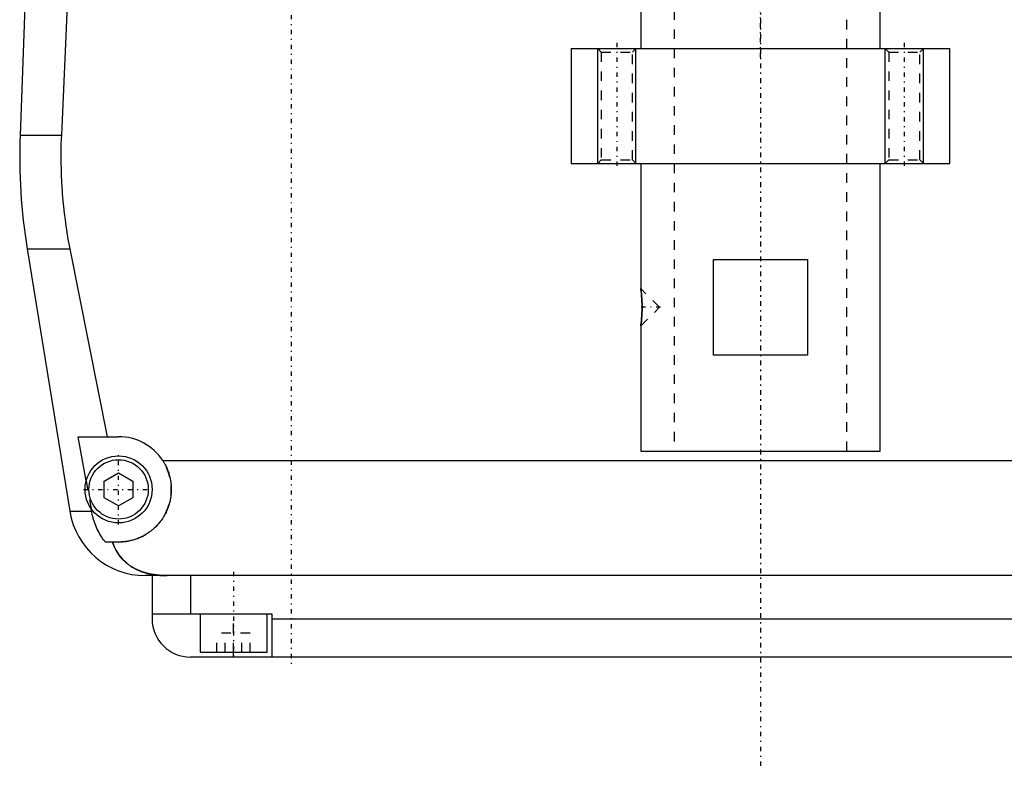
# Model space of a CAD drawing. Extents: x -120 to 120, y -92 to 634.
# Tile 1 of 10: x -77 to 25, y -92 to -14. Entities that reach past the tile are written whole.
import ezdxf

# ---------------------------------------------------------------- set-up
doc = ezdxf.new("R2010")
doc.units = 0
doc.linetypes.add('CENTER', pattern=[1.5, 0.45, -0.5, 0.05, -0.5])
doc.linetypes.add('DASHED', pattern=[2, 1, -1])
for name, color, linetype in [('AM_0', 7, 'CONTINUOUS'), ('AM_10', 7, 'CONTINUOUS'), ('AM_3', 7, 'DASHED'), ('AM_7', 7, 'CENTER')]:
    doc.layers.add(name, color=color, linetype=linetype)

msp = doc.modelspace()

# ---------------------------------------------------------------- linework, layer by layer
at = {"layer": 'AM_0', "color": 7, "linetype": 'CONTINUOUS'}
for p, q in [((-76.29, -0.2), (-77.28, -26.54)), ((-72.2, -9), (-72.97, -26.54)), ((-12.5, -12.5), (-12.5, -17.5)), ((12.5, -17.5), (12.5, -12.5)), ((-19.75, -17.5), (-19.75, -29.5)), ((-19.75, -17.5), (19.75, -17.5)), ((19.75, -29.5), (19.75, -17.5)), ((-77.28, -26.54), (-72.97, -26.54)), ((-19.75, -29.5), (19.75, -29.5)), ((-12.5, -29.5), (-12.5, -42.55)), ((12.5, -59.5), (12.5, -29.5)), ((-76.54, -38.4), (-72.1, -65.78)), ((-76.54, -38.4), (-72.1, -38.4)), ((-72.1, -38.4), (-68.19, -58)), ((-4.9, -49.5), (-4.9, -39.5)), ((-4.9, -39.5), (4.9, -39.5)), ((4.9, -39.5), (4.9, -49.5)), ((-12.44, -43.02), (-12.49, -42.64)), ((-12.42, -43.28), (-12.43, -43.14)), ((-12.5, -46.45), (-12.5, -59.5)), ((4.9, -49.5), (-4.9, -49.5)), ((-71.21, -58), (-67, -58)), ((-70.39, -62.62), (-71.21, -58)), ((-12.5, -59.5), (12.5, -59.5)), ((-62.39, -60.5), (62.39, -60.5)), ((-68.5, -62.63), (-67, -61.77)), ((-68.5, -64.37), (-68.5, -62.63)), ((-67, -61.77), (-65.5, -62.63)), ((-65.5, -62.63), (-65.5, -64.37)), ((-67, -65.23), (-68.5, -64.37)), ((-65.5, -64.37), (-67, -65.23)), ((-69.82, -65.78), (-69.87, -65.5)), ((-72.1, -65.78), (-69.82, -65.78)), ((-67, -69), (-68.39, -69)), ((64.2, -72.5), (-64.2, -72.5)), ((-63.5, -72.5), (-63.5, -77)), ((-59.5, -72.5), (-59.5, -76.5)), ((-63.5, -76.5), (-51, -76.5)), ((-58.5, -76.5), (-58.5, -80.5)), ((-51.5, -80.5), (-51.5, -76.5)), ((-51, -76.5), (-51, -81)), ((-51, -77), (51, -77)), ((59.5, -81), (-59.5, -81)), ((-58.5, -80.5), (-51.5, -80.5)), ((-55, -81), (-55, -80.5))]:
    msp.add_line(p, q, dxfattribs=at)
for points in [[(-72.97, -26.54, 0), (-72.99, -26.87, 0), (-73.01, -27.51, 0), (-73.02, -28.16, 0), (-73.02, -28.47, 0), (-73.02, -28.79, 0), (-73.02, -29.43, 0), (-73, -30.07, 0), (-72.98, -30.72, 0), (-72.96, -31.37, 0), (-72.92, -32.03, 0), (-72.9, -32.36, 0), (-72.87, -32.69, 0), (-72.82, -33.35, 0), (-72.75, -34.02, 0), (-72.68, -34.69, 0), (-72.59, -35.36, 0), (-72.5, -36.04, 0), (-72.45, -36.38, 0), (-72.4, -36.71, 0), (-72.29, -37.39, 0), (-72.17, -38.06, 0), (-72.1, -38.4, 0)], [(-12.5, -42.55, 0), (-12.5, -42.55, 0), (-12.5, -42.55, 0), (-12.5, -42.55, 0), (-12.5, -42.55, 0), (-12.5, -42.55, 0), (-12.5, -42.55, 0), (-12.5, -42.56, 0), (-12.5, -42.56, 0), (-12.5, -42.56, 0), (-12.5, -42.57, 0), (-12.5, -42.57, 0), (-12.5, -42.57, 0), (-12.5, -42.57, 0), (-12.5, -42.58, 0), (-12.5, -42.58, 0), (-12.49, -42.59, 0), (-12.49, -42.6, 0), (-12.49, -42.6, 0), (-12.49, -42.6, 0), (-12.49, -42.61, 0), (-12.49, -42.62, 0), (-12.49, -42.62, 0), (-12.49, -42.62, 0), (-12.49, -42.63, 0), (-12.49, -42.64, 0), (-12.49, -42.65, 0), (-12.49, -42.65, 0), (-12.49, -42.66, 0), (-12.48, -42.67, 0), (-12.48, -42.68, 0), (-12.48, -42.69, 0), (-12.48, -42.7, 0), (-12.48, -42.71, 0), (-12.48, -42.71, 0), (-12.48, -42.73, 0), (-12.48, -42.74, 0), (-12.47, -42.75, 0), (-12.47, -42.76, 0), (-12.47, -42.78, 0), (-12.47, -42.78, 0), (-12.47, -42.79, 0), (-12.47, -42.81, 0), (-12.47, -42.82, 0), (-12.46, -42.83, 0), (-12.46, -42.85, 0), (-12.46, -42.87, 0), (-12.46, -42.87, 0), (-12.46, -42.88, 0), (-12.46, -42.9, 0), (-12.46, -42.91, 0), (-12.45, -42.93, 0), (-12.45, -42.95, 0), (-12.45, -42.97, 0), (-12.45, -42.97, 0), (-12.45, -42.98, 0), (-12.45, -43, 0), (-12.44, -43.02, 0), (-12.44, -43.04, 0), (-12.44, -43.06, 0), (-12.44, -43.08, 0), (-12.44, -43.09, 0), (-12.44, -43.09, 0), (-12.43, -43.11, 0), (-12.43, -43.13, 0), (-12.43, -43.14, 0), (-12.43, -43.15, 0), (-12.43, -43.17, 0), (-12.43, -43.19, 0), (-12.43, -43.2, 0), (-12.43, -43.21, 0), (-12.42, -43.23, 0), (-12.42, -43.25, 0), (-12.42, -43.28, 0), (-12.42, -43.3, 0), (-12.42, -43.32, 0), (-12.42, -43.33, 0), (-12.41, -43.34, 0), (-12.41, -43.37, 0), (-12.41, -43.39, 0), (-12.41, -43.41, 0), (-12.41, -43.43, 0), (-12.41, -43.46, 0), (-12.4, -43.47, 0), (-12.4, -43.48, 0), (-12.4, -43.51, 0), (-12.4, -43.53, 0), (-12.4, -43.56, 0), (-12.4, -43.58, 0), (-12.4, -43.61, 0), (-12.39, -43.62, 0), (-12.39, -43.63, 0), (-12.39, -43.66, 0), (-12.39, -43.68, 0), (-12.39, -43.71, 0), (-12.39, -43.73, 0), (-12.39, -43.76, 0), (-12.39, -43.77, 0), (-12.39, -43.79, 0), (-12.38, -43.81, 0), (-12.38, -43.84, 0), (-12.38, -43.87, 0), (-12.38, -43.89, 0), (-12.38, -43.92, 0), (-12.38, -43.93, 0), (-12.38, -43.95, 0), (-12.38, -43.97, 0), (-12.38, -44, 0), (-12.38, -44.01, 0), (-12.38, -44.03, 0), (-12.37, -44.05, 0), (-12.37, -44.08, 0), (-12.37, -44.1, 0), (-12.37, -44.11, 0), (-12.37, -44.14, 0), (-12.37, -44.16, 0), (-12.37, -44.19, 0), (-12.37, -44.22, 0), (-12.37, -44.24, 0), (-12.37, -44.26, 0), (-12.37, -44.27, 0), (-12.37, -44.3, 0), (-12.37, -44.33, 0), (-12.37, -44.35, 0), (-12.37, -44.38, 0), (-12.37, -44.41, 0), (-12.37, -44.42, 0), (-12.37, -44.43, 0), (-12.37, -44.46, 0), (-12.37, -44.49, 0), (-12.37, -44.5, 0)], [(-12.37, -44.5, 0), (-12.37, -44.51, 0), (-12.37, -44.54, 0), (-12.37, -44.57, 0), (-12.37, -44.58, 0), (-12.37, -44.59, 0), (-12.37, -44.62, 0), (-12.37, -44.65, 0), (-12.37, -44.67, 0), (-12.37, -44.7, 0), (-12.37, -44.73, 0), (-12.37, -44.74, 0), (-12.37, -44.76, 0), (-12.37, -44.78, 0), (-12.37, -44.81, 0), (-12.37, -44.84, 0), (-12.37, -44.86, 0), (-12.37, -44.89, 0), (-12.37, -44.91, 0), (-12.37, -44.92, 0), (-12.37, -44.95, 0), (-12.38, -44.97, 0), (-12.38, -44.99, 0), (-12.38, -45, 0), (-12.38, -45.03, 0), (-12.38, -45.05, 0), (-12.38, -45.07, 0), (-12.38, -45.08, 0), (-12.38, -45.11, 0), (-12.38, -45.14, 0), (-12.38, -45.16, 0), (-12.38, -45.19, 0), (-12.39, -45.22, 0), (-12.39, -45.23, 0), (-12.39, -45.24, 0), (-12.39, -45.27, 0), (-12.39, -45.29, 0), (-12.39, -45.32, 0), (-12.39, -45.35, 0), (-12.39, -45.37, 0), (-12.39, -45.38, 0), (-12.4, -45.4, 0), (-12.4, -45.42, 0), (-12.4, -45.45, 0), (-12.4, -45.47, 0), (-12.4, -45.49, 0), (-12.4, -45.52, 0), (-12.4, -45.53, 0), (-12.41, -45.54, 0), (-12.41, -45.57, 0), (-12.41, -45.59, 0), (-12.41, -45.61, 0), (-12.41, -45.64, 0), (-12.41, -45.66, 0), (-12.42, -45.67, 0), (-12.42, -45.68, 0), (-12.42, -45.7, 0), (-12.42, -45.72, 0), (-12.42, -45.75, 0), (-12.42, -45.77, 0), (-12.43, -45.79, 0), (-12.43, -45.8, 0), (-12.43, -45.81, 0), (-12.43, -45.83, 0), (-12.43, -45.85, 0), (-12.43, -45.86, 0), (-12.43, -45.87, 0), (-12.43, -45.89, 0), (-12.44, -45.91, 0), (-12.44, -45.92, 0), (-12.44, -45.92, 0), (-12.44, -45.94, 0), (-12.44, -45.96, 0), (-12.44, -45.98, 0), (-12.45, -46, 0), (-12.45, -46.02, 0), (-12.45, -46.03, 0), (-12.45, -46.03, 0), (-12.45, -46.05, 0), (-12.45, -46.07, 0), (-12.46, -46.09, 0), (-12.46, -46.1, 0), (-12.46, -46.12, 0), (-12.46, -46.13, 0), (-12.46, -46.13, 0), (-12.46, -46.15, 0), (-12.46, -46.17, 0), (-12.47, -46.18, 0), (-12.47, -46.2, 0), (-12.47, -46.21, 0), (-12.47, -46.22, 0), (-12.47, -46.22, 0), (-12.47, -46.24, 0), (-12.47, -46.25, 0), (-12.48, -46.26, 0), (-12.48, -46.28, 0), (-12.48, -46.29, 0), (-12.48, -46.29, 0), (-12.48, -46.3, 0), (-12.48, -46.31, 0), (-12.48, -46.32, 0), (-12.48, -46.33, 0), (-12.49, -46.34, 0), (-12.49, -46.35, 0), (-12.49, -46.36, 0), (-12.49, -46.36, 0), (-12.49, -46.37, 0), (-12.49, -46.38, 0), (-12.49, -46.38, 0), (-12.49, -46.38, 0), (-12.49, -46.39, 0), (-12.49, -46.4, 0), (-12.49, -46.4, 0), (-12.49, -46.41, 0), (-12.49, -46.41, 0), (-12.5, -46.42, 0), (-12.5, -46.42, 0), (-12.5, -46.43, 0), (-12.5, -46.43, 0), (-12.5, -46.43, 0), (-12.5, -46.43, 0), (-12.5, -46.44, 0), (-12.5, -46.44, 0), (-12.5, -46.44, 0), (-12.5, -46.45, 0), (-12.5, -46.45, 0), (-12.5, -46.45, 0), (-12.5, -46.45, 0), (-12.5, -46.45, 0), (-12.5, -46.45, 0), (-12.5, -46.45, 0)], [(-12.5, -46.45, 0), (-12.5, -46.45, 0), (-12.5, -46.45, 0), (-12.5, -46.44, 0), (-12.5, -46.43, 0), (-12.5, -46.43, 0), (-12.49, -46.41, 0), (-12.49, -46.39, 0), (-12.49, -46.36, 0), (-12.48, -46.33, 0), (-12.48, -46.3, 0), (-12.48, -46.28, 0), (-12.48, -46.26, 0), (-12.47, -46.22, 0), (-12.47, -46.18, 0), (-12.46, -46.13, 0), (-12.45, -46.08, 0), (-12.45, -46.03, 0), (-12.45, -46, 0), (-12.44, -45.97, 0), (-12.44, -45.92, 0), (-12.43, -45.86, 0), (-12.43, -45.83, 0)], [(-62.39, -60.5, 0), (-62.36, -60.55, 0), (-62.3, -60.65, 0), (-62.24, -60.74, 0), (-62.21, -60.79, 0), (-62.18, -60.84, 0), (-62.13, -60.95, 0), (-62.08, -61.05, 0), (-62.03, -61.15, 0), (-61.98, -61.26, 0), (-61.93, -61.36, 0), (-61.91, -61.41, 0), (-61.89, -61.47, 0), (-61.85, -61.57, 0), (-61.81, -61.68, 0), (-61.77, -61.79, 0), (-61.74, -61.9, 0), (-61.71, -62.01, 0), (-61.69, -62.06, 0), (-61.68, -62.12, 0), (-61.65, -62.23, 0), (-61.62, -62.34, 0), (-61.61, -62.39, 0), (-61.6, -62.45, 0), (-61.58, -62.56, 0), (-61.56, -62.66, 0), (-61.56, -62.72, 0), (-61.55, -62.77, 0), (-61.53, -62.88, 0), (-61.52, -62.99, 0), (-61.51, -63.1, 0), (-61.51, -63.21, 0), (-61.5, -63.31, 0), (-61.5, -63.37, 0), (-61.5, -63.42, 0), (-61.5, -63.52, 0), (-61.5, -63.63, 0), (-61.5, -63.73, 0), (-61.51, -63.84, 0), (-61.52, -63.95, 0), (-61.52, -64, 0), (-61.53, -64.05, 0), (-61.54, -64.16, 0), (-61.55, -64.26, 0), (-61.57, -64.37, 0), (-61.59, -64.47, 0), (-61.61, -64.58, 0), (-61.62, -64.63, 0), (-61.63, -64.69, 0), (-61.65, -64.79, 0), (-61.68, -64.9, 0), (-61.71, -65, 0), (-61.74, -65.1, 0), (-61.77, -65.21, 0), (-61.79, -65.26, 0), (-61.81, -65.31, 0), (-61.84, -65.41, 0), (-61.88, -65.51, 0), (-61.92, -65.61, 0), (-61.96, -65.71, 0), (-62.01, -65.81, 0), (-62.03, -65.86, 0), (-62.05, -65.9, 0), (-62.1, -66, 0), (-62.15, -66.1, 0), (-62.18, -66.14, 0), (-62.2, -66.19, 0), (-62.26, -66.28, 0), (-62.31, -66.37, 0), (-62.34, -66.42, 0), (-62.37, -66.46, 0), (-62.43, -66.55, 0), (-62.49, -66.64, 0), (-62.55, -66.73, 0), (-62.61, -66.81, 0), (-62.67, -66.9, 0), (-62.71, -66.94, 0), (-62.74, -66.98, 0), (-62.81, -67.06, 0), (-62.87, -67.14, 0), (-62.94, -67.21, 0), (-63.01, -67.29, 0), (-63.09, -67.36, 0), (-63.12, -67.4, 0), (-63.16, -67.44, 0), (-63.23, -67.51, 0), (-63.31, -67.58, 0), (-63.38, -67.64, 0), (-63.46, -67.71, 0), (-63.55, -67.78, 0), (-63.59, -67.81, 0), (-63.63, -67.85, 0), (-63.71, -67.91, 0), (-63.8, -67.97, 0), (-63.89, -68.04, 0), (-63.98, -68.1, 0), (-64.07, -68.15, 0), (-64.12, -68.18, 0), (-64.16, -68.21, 0), (-64.26, -68.27, 0), (-64.36, -68.32, 0), (-64.45, -68.37, 0), (-64.55, -68.43, 0), (-64.65, -68.47, 0), (-64.7, -68.5, 0), (-64.76, -68.52, 0), (-64.86, -68.57, 0), (-64.96, -68.61, 0), (-65.02, -68.63, 0), (-65.07, -68.65, 0), (-65.17, -68.69, 0), (-65.28, -68.72, 0), (-65.34, -68.74, 0), (-65.39, -68.76, 0), (-65.5, -68.79, 0), (-65.61, -68.82, 0), (-65.72, -68.85, 0), (-65.83, -68.87, 0), (-65.94, -68.9, 0), (-66, -68.91, 0), (-66.05, -68.92, 0), (-66.16, -68.94, 0), (-66.27, -68.95, 0), (-66.39, -68.97, 0), (-66.5, -68.98, 0), (-66.61, -68.99, 0), (-66.67, -68.99, 0), (-66.72, -68.99, 0), (-66.83, -69, 0), (-66.94, -69, 0), (-67, -69, 0)], [(-68.39, -69, 0), (-68.45, -68.92, 0), (-68.56, -68.77, 0), (-68.67, -68.61, 0), (-68.72, -68.53, 0), (-68.77, -68.45, 0), (-68.88, -68.28, 0), (-68.98, -68.11, 0), (-69.07, -67.93, 0), (-69.17, -67.75, 0), (-69.26, -67.57, 0), (-69.3, -67.47, 0), (-69.34, -67.38, 0), (-69.42, -67.19, 0), (-69.49, -67.01, 0), (-69.55, -66.83, 0), (-69.61, -66.65, 0), (-69.66, -66.46, 0), (-69.69, -66.37, 0), (-69.71, -66.27, 0), (-69.76, -66.08, 0), (-69.8, -65.88, 0), (-69.82, -65.78, 0)], [(-67.64, -69, 0), (-67.57, -69.19, 0), (-67.42, -69.55, 0), (-67.24, -69.89, 0), (-67.14, -70.05, 0), (-67.04, -70.21, 0), (-66.82, -70.51, 0), (-66.59, -70.78, 0), (-66.32, -71.04, 0), (-66.16, -71.19, 0), (-66.11, -71.23, 0), (-66.07, -71.27, 0), (-66.04, -71.29, 0), (-66.02, -71.31, 0), (-65.97, -71.34, 0), (-65.92, -71.38, 0), (-65.87, -71.42, 0), (-65.81, -71.45, 0), (-65.76, -71.49, 0), (-65.73, -71.51, 0), (-65.71, -71.53, 0), (-65.65, -71.56, 0), (-65.6, -71.6, 0), (-65.57, -71.61, 0), (-65.54, -71.63, 0), (-65.49, -71.66, 0), (-65.43, -71.69, 0), (-65.4, -71.71, 0), (-65.38, -71.73, 0), (-65.32, -71.76, 0), (-65.26, -71.79, 0), (-65.2, -71.82, 0), (-65.14, -71.85, 0), (-65.08, -71.88, 0), (-65.05, -71.89, 0), (-65.02, -71.91, 0), (-64.96, -71.93, 0), (-64.9, -71.96, 0), (-64.83, -71.99, 0), (-64.77, -72.01, 0), (-64.71, -72.04, 0), (-64.68, -72.05, 0), (-64.64, -72.06, 0), (-64.58, -72.09, 0), (-64.52, -72.11, 0), (-64.45, -72.13, 0), (-64.39, -72.15, 0), (-64.32, -72.17, 0), (-64.29, -72.18, 0), (-64.25, -72.19, 0), (-64.19, -72.21, 0), (-64.12, -72.23, 0), (-64.05, -72.25, 0), (-63.98, -72.27, 0), (-63.92, -72.28, 0), (-63.88, -72.29, 0), (-63.85, -72.3, 0), (-63.78, -72.31, 0), (-63.71, -72.33, 0), (-63.64, -72.34, 0), (-63.57, -72.36, 0), (-63.5, -72.37, 0), (-63.46, -72.38, 0), (-63.43, -72.38, 0), (-63.36, -72.39, 0), (-63.28, -72.41, 0), (-63.25, -72.41, 0), (-63.21, -72.42, 0), (-63.14, -72.43, 0), (-63.07, -72.43, 0), (-63.03, -72.44, 0), (-62.99, -72.44, 0), (-62.92, -72.45, 0), (-62.85, -72.46, 0), (-62.77, -72.46, 0), (-62.7, -72.47, 0), (-62.63, -72.48, 0), (-62.59, -72.48, 0), (-62.55, -72.48, 0), (-62.48, -72.49, 0), (-62.41, -72.49, 0), (-62.15, -72.5, 0), (-61.92, -72.5, 0)]]:
    msp.add_polyline3d(points, dxfattribs=at)
for radius in [3.5, 3.1]:
    msp.add_circle((-67, -63.5), radius, dxfattribs=at)
for centre, radius, start, end in [((-17.32, -28.78), 60, 177.861, 189.225), ((-67, -63.5), 5.5, 33.0557, 90), ((-64.2, -64.5), 8, 189.225, 270), ((-59.5, -77), 4, 180, 270)]:
    msp.add_arc(centre, radius, start, end, dxfattribs=at)
at = {"layer": 'AM_10', "color": 7, "linetype": 'CONTINUOUS'}
for p, q in [((-17, -29.5), (-17, -17.5)), ((-13, -29.5), (-13, -17.5)), ((13, -29.5), (13, -17.5)), ((17, -29.5), (17, -17.5))]:
    msp.add_line(p, q, dxfattribs=at)
at = {"layer": 'AM_3', "color": 6, "linetype": 'DASHED'}
for p, q in [((-9, 600.5), (-9, -59.5)), ((9, -59.5), (9, 600.5)), ((-17, -17.5), (-16.62, -17.88)), ((-16.62, -17.88), (-16.62, -29.12)), ((-16.62, -17.88), (-13.38, -17.88)), ((-13.38, -17.88), (-13, -17.5)), ((-13.38, -29.12), (-13.38, -17.88)), ((13, -17.5), (13.38, -17.88)), ((13.38, -17.88), (13.38, -29.12)), ((13.38, -17.88), (16.62, -17.88)), ((16.62, -17.88), (17, -17.5)), ((16.62, -29.12), (16.62, -17.88)), ((-16.62, -29.12), (-17, -29.5)), ((-16.62, -29.12), (-13.38, -29.12)), ((-13, -29.5), (-13.38, -29.12)), ((13.38, -29.12), (13, -29.5)), ((13.38, -29.12), (16.62, -29.12)), ((17, -29.5), (16.62, -29.12)), ((-10.55, -44.5), (-12.5, -42.55)), ((-12.49, -42.64), (-12.5, -42.55)), ((-12.43, -43.14), (-12.44, -43.02)), ((-12.5, -46.45), (-10.55, -44.5)), ((-70.39, -62.62), (-69.87, -65.5)), ((-55, -80.5), (-55, -76.5)), ((-56.73, -80.5), (-56.73, -78.5)), ((-53.27, -78.5), (-56.73, -78.5)), ((-55.87, -80.5), (-55.87, -78.5)), ((-54.13, -80.5), (-54.13, -78.5)), ((-53.27, -80.5), (-53.27, -78.5))]:
    msp.add_line(p, q, dxfattribs=at)
for points in [[(-12.43, -45.83, 0), (-12.43, -45.82, 0), (-12.43, -45.8, 0), (-12.42, -45.78, 0), (-12.42, -45.77, 0), (-12.42, -45.76, 0), (-12.42, -45.74, 0), (-12.42, -45.72, 0), (-12.42, -45.7, 0), (-12.42, -45.68, 0), (-12.41, -45.66, 0), (-12.41, -45.65, 0), (-12.41, -45.64, 0), (-12.41, -45.62, 0), (-12.41, -45.6, 0), (-12.41, -45.57, 0), (-12.41, -45.55, 0), (-12.4, -45.53, 0), (-12.4, -45.52, 0), (-12.4, -45.51, 0), (-12.4, -45.49, 0), (-12.4, -45.46, 0), (-12.4, -45.45, 0), (-12.4, -45.44, 0), (-12.4, -45.42, 0), (-12.4, -45.39, 0), (-12.39, -45.38, 0), (-12.39, -45.37, 0), (-12.39, -45.35, 0), (-12.39, -45.32, 0), (-12.39, -45.3, 0), (-12.39, -45.28, 0), (-12.39, -45.25, 0), (-12.39, -45.24, 0), (-12.39, -45.23, 0), (-12.38, -45.2, 0), (-12.38, -45.18, 0), (-12.38, -45.15, 0), (-12.38, -45.13, 0), (-12.38, -45.11, 0), (-12.38, -45.09, 0), (-12.38, -45.08, 0), (-12.38, -45.06, 0), (-12.38, -45.03, 0), (-12.38, -45.01, 0), (-12.38, -44.98, 0), (-12.37, -44.96, 0), (-12.37, -44.94, 0), (-12.37, -44.93, 0), (-12.37, -44.91, 0), (-12.37, -44.88, 0), (-12.37, -44.86, 0), (-12.37, -44.83, 0), (-12.37, -44.81, 0), (-12.37, -44.79, 0), (-12.37, -44.78, 0), (-12.37, -44.75, 0), (-12.37, -44.73, 0), (-12.37, -44.7, 0), (-12.37, -44.68, 0), (-12.37, -44.65, 0), (-12.37, -44.64, 0), (-12.37, -44.63, 0), (-12.37, -44.61, 0), (-12.37, -44.58, 0), (-12.37, -44.57, 0), (-12.37, -44.56, 0), (-12.37, -44.53, 0), (-12.37, -44.51, 0), (-12.37, -44.49, 0), (-12.37, -44.48, 0), (-12.37, -44.46, 0), (-12.37, -44.43, 0), (-12.37, -44.41, 0), (-12.37, -44.38, 0), (-12.37, -44.36, 0), (-12.37, -44.35, 0), (-12.37, -44.33, 0), (-12.37, -44.31, 0), (-12.37, -44.28, 0), (-12.37, -44.26, 0), (-12.37, -44.23, 0), (-12.37, -44.21, 0), (-12.37, -44.2, 0), (-12.37, -44.18, 0), (-12.37, -44.16, 0), (-12.37, -44.13, 0), (-12.37, -44.11, 0), (-12.37, -44.08, 0), (-12.37, -44.06, 0), (-12.37, -44.05, 0), (-12.37, -44.03, 0), (-12.38, -44.01, 0), (-12.38, -43.98, 0), (-12.38, -43.96, 0), (-12.38, -43.93, 0), (-12.38, -43.91, 0), (-12.38, -43.9, 0), (-12.38, -43.88, 0), (-12.38, -43.86, 0), (-12.38, -43.83, 0), (-12.38, -43.81, 0), (-12.39, -43.79, 0), (-12.39, -43.76, 0), (-12.39, -43.75, 0), (-12.39, -43.74, 0), (-12.39, -43.71, 0), (-12.39, -43.69, 0), (-12.39, -43.68, 0), (-12.39, -43.67, 0), (-12.39, -43.64, 0), (-12.39, -43.62, 0), (-12.4, -43.61, 0), (-12.4, -43.6, 0), (-12.4, -43.57, 0), (-12.4, -43.55, 0), (-12.4, -43.53, 0), (-12.4, -43.5, 0), (-12.4, -43.48, 0), (-12.4, -43.47, 0), (-12.41, -43.46, 0), (-12.41, -43.44, 0), (-12.41, -43.42, 0), (-12.41, -43.4, 0), (-12.41, -43.37, 0), (-12.41, -43.35, 0), (-12.41, -43.34, 0), (-12.42, -43.33, 0), (-12.42, -43.31, 0), (-12.42, -43.29, 0), (-12.42, -43.28, 0)], [(-61.92, -72.5, 0), (-62.15, -72.5, 0), (-62.41, -72.49, 0), (-62.48, -72.49, 0), (-62.55, -72.48, 0), (-62.59, -72.48, 0), (-62.63, -72.48, 0), (-62.7, -72.47, 0), (-62.77, -72.46, 0), (-62.85, -72.46, 0), (-62.92, -72.45, 0), (-62.99, -72.44, 0), (-63.03, -72.44, 0), (-63.07, -72.43, 0), (-63.14, -72.43, 0), (-63.21, -72.42, 0), (-63.25, -72.41, 0), (-63.28, -72.41, 0), (-63.36, -72.39, 0), (-63.43, -72.38, 0), (-63.46, -72.38, 0), (-63.5, -72.37, 0), (-63.57, -72.36, 0), (-63.64, -72.34, 0), (-63.71, -72.33, 0), (-63.78, -72.31, 0), (-63.86, -72.3, 0), (-63.89, -72.29, 0), (-63.93, -72.28, 0), (-63.99, -72.26, 0), (-64.06, -72.25, 0), (-64.13, -72.23, 0), (-64.2, -72.21, 0), (-64.27, -72.19, 0), (-64.3, -72.18, 0), (-64.33, -72.17, 0), (-64.4, -72.15, 0), (-64.47, -72.13, 0), (-64.53, -72.1, 0), (-64.6, -72.08, 0), (-64.66, -72.06, 0), (-64.69, -72.04, 0), (-64.72, -72.03, 0), (-64.79, -72.01, 0), (-64.85, -71.98, 0), (-64.91, -71.95, 0), (-64.97, -71.93, 0), (-65.03, -71.9, 0), (-65.06, -71.89, 0), (-65.09, -71.87, 0), (-65.15, -71.84, 0), (-65.21, -71.81, 0), (-65.27, -71.78, 0), (-65.33, -71.75, 0), (-65.39, -71.72, 0), (-65.42, -71.7, 0), (-65.45, -71.69, 0), (-65.5, -71.65, 0), (-65.56, -71.62, 0), (-65.59, -71.6, 0), (-65.61, -71.59, 0), (-65.67, -71.55, 0), (-65.72, -71.52, 0), (-65.75, -71.5, 0), (-65.78, -71.48, 0), (-65.83, -71.44, 0), (-65.88, -71.41, 0), (-65.93, -71.37, 0), (-65.98, -71.33, 0), (-66.03, -71.29, 0), (-66.06, -71.27, 0), (-66.08, -71.25, 0), (-66.13, -71.21, 0), (-66.18, -71.17, 0), (-66.34, -71.03, 0), (-66.6, -70.77, 0), (-66.84, -70.49, 0), (-67.05, -70.19, 0), (-67.15, -70.03, 0), (-67.25, -69.87, 0), (-67.42, -69.54, 0), (-67.57, -69.18, 0), (-67.64, -69, 0)]]:
    msp.add_polyline3d(points, dxfattribs=at)
msp.add_arc((-67, -63.5), 5.5, 270, 33.0557, dxfattribs=at)
at = {"layer": 'AM_7', "color": 4, "linetype": 'CENTER'}
for p, q in [((0, 633.5), (0, -92.5)), ((0, -18.4), (0, 386.4)), ((0, 247.5), (0, -82.5)), ((-49, 17), (-49, -82)), ((-15, -16.9), (-15, -30.1)), ((15, -16.9), (15, -30.1)), ((-10.45, -44.5), (-12.65, -44.5)), ((-67, -67.17), (-67, -59.83)), ((-70.67, -63.5), (-63.32, -63.5)), ((-55, -72.1), (-55, -80.9))]:
    msp.add_line(p, q, dxfattribs=at)

doc.saveas('drawing.dxf')
